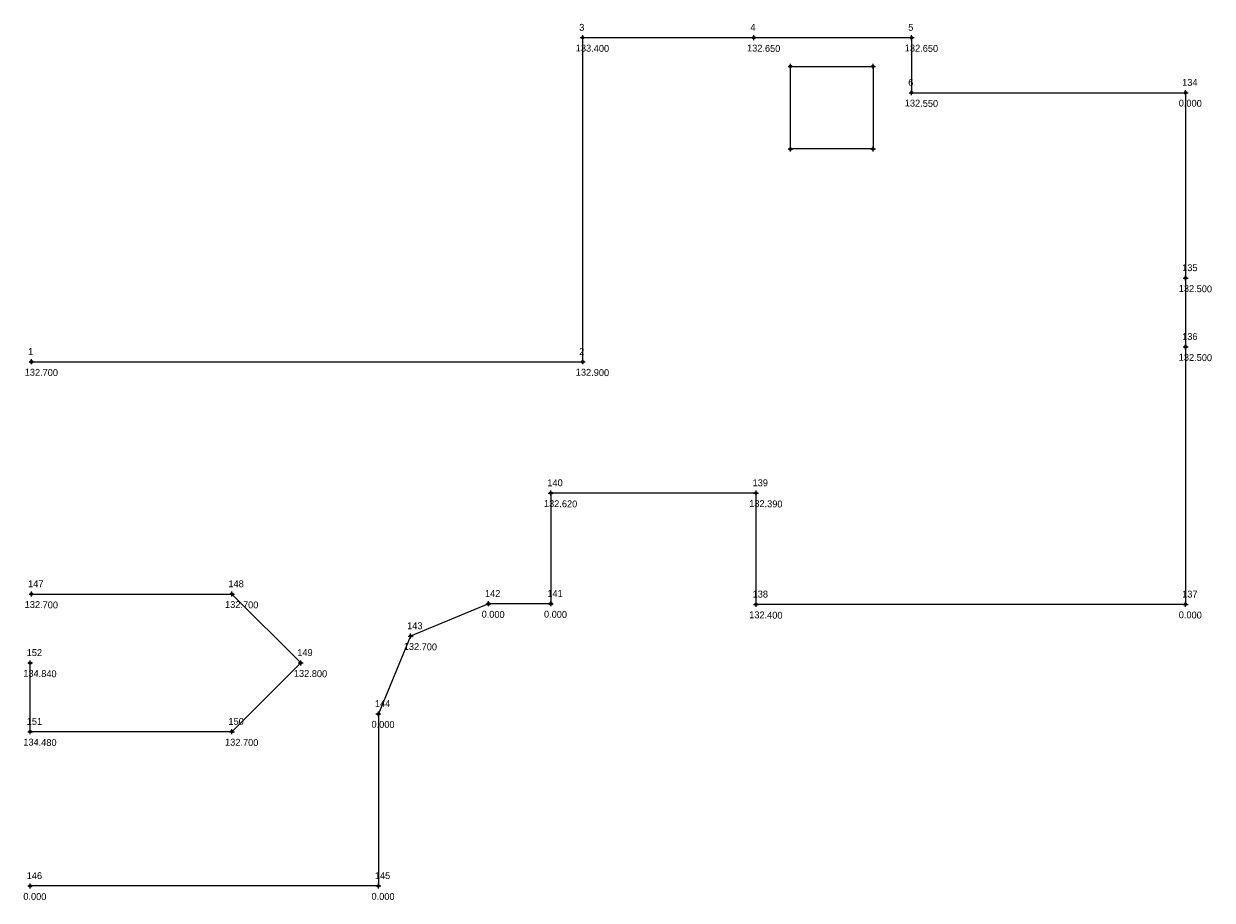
# Model space of a CAD drawing. Header units: metres. Extents: x 74.9 to 161.2, y -20.9 to 42.8.
import ezdxf

# ---------------------------------------------------------------- set-up
doc = ezdxf.new("R2010")
doc.units = ezdxf.units.M
doc.header["$LTSCALE"] = 0.5
doc.header["$PDMODE"] = 34
doc.header["$PDSIZE"] = 0.18
doc.layers.add('00_ABSTECKPUNKT', color=6, linetype='Continuous')

msp = doc.modelspace()

# ---------------------------------------------------------------- linework, layer by layer
at = {"layer": '00_ABSTECKPUNKT'}
for points in [[(75.453, 18.248, 132.7), (115.496, 18.248, 132.9), (115.496, 41.796, 133.4), (127.935, 41.796, 132.65), (139.399, 41.796, 132.65), (139.399, 37.799, 132.55), (159.302, 37.799, 0), (159.302, 24.333, 132.5), (159.302, 19.333, 132.5), (159.302, 0.623, 0), (128.093, 0.623, 132.4), (128.093, 8.708, 132.39), (113.181, 8.708, 132.62), (113.181, 0.667, 0), (108.65, 0.667, 0), (102.993, -1.676, 132.7), (100.65, -7.333, 0), (100.65, -19.83, 0), (75.353, -19.83, 0)], [(75.453, 1.372, 132.7), (90.01, 1.372, 132.7), (95.01, -3.628, 132.8), (90.01, -8.628, 132.7), (75.353, -8.628, 134.48), (75.353, -3.628, 134.84)]]:
    msp.add_polyline3d(points, dxfattribs=at)
msp.add_polyline3d([(130.597, 39.708, 0), (136.597, 39.708, 0), (136.597, 33.708, 0), (130.597, 33.708, 0)], close=True, dxfattribs=at)
for p in [(115.496, 41.796, 133.4), (115.496, 41.796, 133.4), (127.935, 41.796, 132.65), (127.935, 41.796, 132.65), (139.399, 41.796, 132.65), (139.399, 41.796, 132.65), (130.597, 39.708), (136.597, 39.708), (139.399, 37.799, 132.55), (139.399, 37.799, 132.55), (159.302, 37.799), (159.302, 37.799), (130.597, 33.708), (136.597, 33.708), (159.302, 24.333, 132.5), (159.302, 24.333, 132.5), (159.302, 19.333, 132.5), (159.302, 19.333, 132.5), (75.453, 18.248, 132.7), (75.453, 18.248, 132.7), (115.496, 18.248, 132.9), (115.496, 18.248, 132.9), (113.181, 8.708, 132.62), (113.181, 8.708, 132.62), (128.093, 8.708, 132.39), (128.093, 8.708, 132.39), (75.453, 1.372, 132.7), (75.453, 1.372, 132.7), (90.01, 1.372, 132.7), (90.01, 1.372, 132.7), (108.65, 0.667), (108.65, 0.667), (113.181, 0.667), (113.181, 0.667), (128.093, 0.623, 132.4), (128.093, 0.623, 132.4), (159.302, 0.623), (159.302, 0.623), (102.993, -1.676, 132.7), (102.993, -1.676, 132.7), (75.353, -3.628, 134.84), (75.353, -3.628, 134.84), (95.01, -3.628, 132.8), (95.01, -3.628, 132.8), (100.65, -7.333), (100.65, -7.333), (75.353, -8.628, 134.48), (75.353, -8.628, 134.48), (90.01, -8.628, 132.7), (90.01, -8.628, 132.7), (75.353, -19.83), (75.353, -19.83), (100.65, -19.83), (100.65, -19.83)]:
    msp.add_point(p, dxfattribs=at)

# ---------------------------------------------------------------- texts
for s, p in [('3', (115.246, 42.296, 133.4)), ('4', (127.685, 42.296, 132.65)), ('5', (139.149, 42.296, 132.65)), ('6', (139.149, 38.299, 132.55)), ('134', (159.052, 38.299)), ('135', (159.052, 24.833, 132.5)), ('136', (159.052, 19.833, 132.5)), ('1', (75.203, 18.748, 132.7)), ('2', (115.246, 18.748, 132.9)), ('140', (112.931, 9.208, 132.62)), ('139', (127.843, 9.208, 132.39)), ('147', (75.203, 1.872, 132.7)), ('148', (89.76, 1.872, 132.7)), ('142', (108.4, 1.167)), ('141', (112.931, 1.167)), ('138', (127.843, 1.123, 132.4)), ('137', (159.052, 1.123)), ('143', (102.743, -1.176, 132.7)), ('152', (75.103, -3.128, 134.84)), ('149', (94.76, -3.128, 132.8)), ('144', (100.4, -6.833)), ('151', (75.103, -8.128, 134.48)), ('150', (89.76, -8.128, 132.7)), ('146', (75.103, -19.33)), ('145', (100.4, -19.33))]:
    msp.add_text(s, height=0.5, dxfattribs=at).set_placement(p)
for s, p in [('133.400', (114.996, 40.796, 133.4)), ('132.650', (127.435, 40.796, 132.65)), ('132.650', (138.899, 40.796, 132.65)), ('132.550', (138.899, 36.799, 132.55)), ('0.000', (158.802, 36.799)), ('132.500', (158.802, 23.333, 132.5)), ('132.500', (158.802, 18.333, 132.5)), ('132.700', (74.953, 17.248, 132.7)), ('132.900', (114.996, 17.248, 132.9)), ('132.620', (112.681, 7.708, 132.62)), ('132.390', (127.593, 7.708, 132.39)), ('132.700', (74.953, 0.372, 132.7)), ('132.700', (89.51, 0.372, 132.7)), ('0.000', (108.15, -0.333)), ('0.000', (112.681, -0.333)), ('132.400', (127.593, -0.377, 132.4)), ('0.000', (158.802, -0.377)), ('132.700', (102.493, -2.676, 132.7)), ('134.840', (74.853, -4.628, 134.84)), ('132.800', (94.51, -4.628, 132.8)), ('0.000', (100.15, -8.333)), ('134.480', (74.853, -9.628, 134.48)), ('132.700', (89.51, -9.628, 132.7)), ('0.000', (74.853, -20.83)), ('0.000', (100.15, -20.83))]:
    msp.add_text(s, height=0.5, rotation=359, dxfattribs=at).set_placement(p)

doc.saveas('drawing.dxf')
